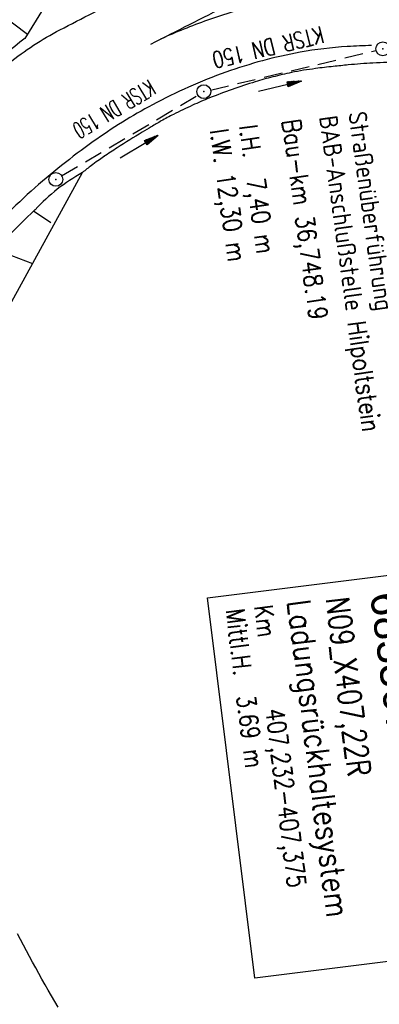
# Model space of a CAD drawing. Extents: x 446005 to 446745, y 447032 to 448234.
# Tile 113 of 127: x 446236 to 446275, y 447855 to 447962. Entities that reach past the tile are written whole.
import ezdxf
from ezdxf.enums import TextEntityAlignment as Align

# ---------------------------------------------------------------- set-up
doc = ezdxf.new("R2010")
doc.units = 0
doc.header["$LTSCALE"] = 2
doc.header["$MEASUREMENT"] = 0
doc.linetypes.add('AUSGEZOGEN', pattern=[0])
doc.linetypes.add('GESTRICH-X2', pattern=[1.5, 1, -0.5])
doc.layers.get('0').update_dxf_attribs({"linetype": 'AUSGEZOGEN'})
for name, color, linetype in [('BW-SCHRIFT', 250, 'AUSGEZOGEN'), ('DB-Ingenieurbauwerke', 15, 'CONTINUOUS'), ('DB-Strassen', 15, 'CONTINUOUS'), ('DB-Wegboeschungen', 15, 'CONTINUOUS'), ('FBRTOP', 250, 'AUSGEZOGEN'), ('KANAL', 7, 'GESTRICH-X2'), ('LAERMWAND', 1, 'AUSGEZOGEN'), ('PFEIL', 7, 'CONTINUOUS'), ('SCHSYMBOL', 200, 'AUSGEZOGEN'), ('TEXTO', 4, 'CONTINUOUS')]:
    doc.layers.add(name, color=color, linetype=linetype)
doc.styles.add('ROMANS', font='romans.shx', dxfattribs={"width": 0.8})
doc.styles.add('UNIR-O', font='unir_o.shx', dxfattribs={"height": 2.5})

# ---------------------------------------------------------------- blocks, each defined once
blk = doc.blocks.new('GST')
at = {"color": 0}
blk.add_circle((0, 0), 0.75, dxfattribs=at)
blk.add_point((0, 0), dxfattribs=at)
blk = doc.blocks.new('10')
blk.add_blockref('GST', (0, 0))
blk = doc.blocks.new('PFEIL2')
at = {"color": 0}
for p, q in [((0.88, 0), (-2.4, -0.01)), ((0.88, -0.27), (0.88, 0.28)), ((0.88, 0.28), (2.43, 0.01)), ((0.91, 0.27), (0.88, 0.26)), ((0.97, 0.26), (0.88, 0.25)), ((1.02, 0.25), (0.88, 0.23)), ((1.07, 0.24), (0.88, 0.21)), ((1.13, 0.23), (0.88, 0.19)), ((1.18, 0.22), (0.88, 0.17)), ((1.24, 0.21), (0.88, 0.15)), ((1.29, 0.21), (0.88, 0.14)), ((1.34, 0.2), (0.88, 0.12)), ((1.4, 0.19), (0.88, 0.1)), ((1.45, 0.18), (0.88, 0.08)), ((1.51, 0.17), (0.88, 0.06)), ((1.56, 0.16), (0.88, 0.04)), ((1.61, 0.15), (0.88, 0.02)), ((1.67, 0.14), (0.88, 0.01)), ((1.72, 0.13), (0.88, -0.01)), ((1.78, 0.12), (0.88, -0.03)), ((1.83, 0.11), (0.88, -0.05)), ((1.88, 0.1), (0.88, -0.07)), ((1.94, 0.09), (0.88, -0.09)), ((2.05, 0.08), (0.88, -0.12)), ((1.99, 0.08), (0.88, -0.11)), ((2.1, 0.07), (0.88, -0.14)), ((2.15, 0.06), (0.88, -0.16)), ((2.21, 0.05), (0.88, -0.18)), ((2.26, 0.04), (0.88, -0.2)), ((2.32, 0.03), (0.88, -0.22)), ((2.37, 0.02), (0.88, -0.23)), ((2.42, 0.01), (0.88, -0.25)), ((2.43, 0.01), (0.88, -0.27))]:
    blk.add_line(p, q, dxfattribs=at)

msp = doc.modelspace()

# ---------------------------------------------------------------- linework, layer by layer
at = {"layer": 'BW-SCHRIFT'}
msp.add_lwpolyline([(446278.99, 447901.75), (446284.15, 447860.38), (446261.26, 447857.52), (446256.1, 447898.89)], close=True, dxfattribs=at)
at = {"layer": 'DB-Strassen', "linetype": 'Continuous'}
for p, q in [((446233.34, 447928.46), (446242.52, 447945.16)), ((446237.2, 447940.97), (446239.08, 447939.72)), ((446233.12, 447936.78), (446237.07, 447935.25))]:
    msp.add_line(p, q, dxfattribs=at)
msp.add_lwpolyline([(446239.86, 447854.37), (446239.5, 447854.98), (446239.15, 447855.59), (446238.8, 447856.2), (446238.46, 447856.81), (446238.11, 447857.42), (446237.77, 447858.03), (446237.43, 447858.64), (446237.09, 447859.26), (446236.76, 447859.87), (446236.43, 447860.48), (446236.1, 447861.1), (446235.77, 447861.71), (446235.45, 447862.33)], dxfattribs=at)
at = {"layer": 'DB-Strassen'}
msp.add_arc((446330.47, 447837.52), 154.31, 127.6133, 131.8869, dxfattribs=at)
at = {"layer": 'DB-Strassen', "linetype": 'Continuous'}
for centre, radius, start, end in [((446252.47, 447927.12), 20.59, 118.9008, 137.1896), ((446278.46, 447896.72), 60.5, 132.7919, 185.0573)]:
    msp.add_arc(centre, radius, start, end, dxfattribs=at)
at = {"layer": 'DB-Wegboeschungen', "linetype": 'Continuous'}
for p, q in [((446236.29, 447959.75), (446256.97, 447993.44)), ((446236.54, 447960.15), (446233.39, 447962.51))]:
    msp.add_line(p, q, dxfattribs=at)
at = {"layer": 'FBRTOP'}
for points in [[(446363.33, 447740.45, 0.000002), (446366.28, 447717.76, 0.000326)], [(446208.45, 447913.19, -0.002324), (446208.78, 447915.47, -0.035716), (446210.14, 447921.49, -0.026294), (446212.96, 447929.33, -0.029103), (446216.27, 447936.08, -0.031585), (446221.02, 447943.38, -0.033436), (446226.36, 447949.63, -0.029584), (446234.52, 447957.04, -0.049197), (446240.07, 447960.67, -0.004215), (446247.31, 447964.38, 0.003681), (446255.61, 447968.62, 0.000234), (446257.54, 447969.63, 0.002616)], [(446249.95, 447959.13, 0.003681), (446258.32, 447963.4, 0.001181), (446268.08, 447968.51, 0.00206), (446271.58, 447970.37, 0.035983)], [(446296.4, 447962.7, 0.014765), (446287.95, 447964.6, 0.043967), (446282.06, 447965.14, 0.015164), (446270.96, 447964.85, 0.031609), (446265.09, 447964.14, 0.039689), (446256.09, 447961.72, 0.021697), (446251, 447959.66, 0.00329)], [(446273.94, 447958.98, 0.003737), (446271.3, 447958.85, 0.031609), (446266.18, 447958.24, 0.039689), (446258.1, 447956.07, 0.03809), (446250.13, 447952.53, 0.031253), (446243.69, 447948.52, 0.027407), (446236.94, 447943.13, 0.033988), (446230.62, 447936.66, 0.041788), (446226.32, 447930.68, 0.038039), (446222.84, 447923.71, 0.047655)]]:
    msp.add_lwpolyline(points, format="xyb", dxfattribs=at)
at = {"layer": 'KANAL'}
for p, q in [((446256.44, 447954.12), (446274.44, 447958.44)), ((446240.25, 447944.78), (446255.06, 447953.56))]:
    msp.add_line(p, q, dxfattribs=at)
at = {"layer": 'LAERMWAND'}
for points in [[(446276.56, 447983.16, -0.018115), (446271.27, 447979.39, -0.004007), (446269.26, 447978.1, -0.016869), (446268.78, 447977.81, -0.002425), (446267.12, 447976.92, -0.001483), (446264.41, 447975.48, -0.000416), (446256.13, 447971.14, -0.002386), (446254.68, 447970.39, -0.000045), (446254.58, 447970.34, -0.000001), (446246.41, 447966.17, -0.000041), (446244.53, 447965.21, -0.000018), (446240.21, 447963)], [(446277.2, 447957.18, 0.00806), (446274.08, 447957.06, 0.009393), (446271.41, 447956.86, 0.002298), (446269.78, 447956.69, 0.003843), (446268.81, 447956.59, 0.005115), (446267.85, 447956.46, 0.003721), (446266.54, 447956.27, 0.014097), (446265.22, 447956.03, 0.00916), (446263.19, 447955.55, 0.013514), (446261.3, 447955.02, 0.009948), (446258.77, 447954.18, 0.009488), (446256.31, 447953.26, 0.012508), (446254.48, 447952.47, 0.009187), (446252.4, 447951.48, 0.014046), (446251.08, 447950.77, 0.003284), (446249.99, 447950.13, 0.003643), (446249.02, 447949.55, 0.00442), (446246.28, 447947.83, 0.008404), (446244.85, 447946.89, 0.001767), (446244.8, 447946.86, 0.00016), (446244.2, 447946.43, 0.010266), (446243.48, 447945.91, 0.007541), (446242.52, 447945.16)]]:
    msp.add_lwpolyline(points, format="xyb", dxfattribs=at)

# ---------------------------------------------------------------- block references
at = {"layer": 'PFEIL'}
for p, rotation in [((446263.97, 447954.53), 13.45500000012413), ((446248.66, 447947.94), 30.69260000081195)]:
    msp.add_blockref('PFEIL2', p, dxfattribs=dict(at, rotation=rotation))
at = {"layer": 'SCHSYMBOL', "rotation": 277.4164}
for p in [(446275.16, 447958.61), (446255.7, 447953.95), (446239.62, 447944.41)]:
    msp.add_blockref('10', p, dxfattribs=at)

# ---------------------------------------------------------------- texts
at = {"layer": 'BW-SCHRIFT', "style": 'UNIR-O'}
msp.add_text('6833679', height=3.5, rotation=277.1154, dxfattribs=at).set_placement((446273.77, 447899.32))
at = {"layer": 'BW-SCHRIFT', "style": 'ROMANS'}
for s, height, width, p in [('Km', 2, 0.8, (446261.17, 447897.97)), ('Ladungsrückhaltesystem', 2.5, 0.85, (446264.78, 447898.53)), ('N09_X407,22R', 2.5, 0.8, (446268.97, 447898.82)), ('Mittl.H.  3.69 m', 2, 0.8, (446258.09, 447897.56)), ('407,232-407,375', 2, 0.8, (446262.42, 447886.72))]:
    msp.add_text(s, height=height, rotation=277.1154, dxfattribs=dict(at, width=width)).set_placement(p)
at = {"layer": 'DB-Ingenieurbauwerke', "linetype": 'Continuous', "style": 'ROMANS', "width": 0.8337}
for s, p in [('Straßenüberführung', (446271.39, 447951.64)), ('l.H.  7,40 m', (446259.53, 447950.21)), ('Bau-km 36,748.19', (446264.19, 447950.81)), ('BAB-Anschlußstelle Hilpoltstein', (446268.22, 447951.2)), ('l.W. 12,30 m', (446256.37, 447949.77))]:
    msp.add_text(s, height=2, rotation=277.8659, dxfattribs=at).set_placement(p)
at = {"layer": 'TEXTO', "style": 'ROMANS'}
for rotation, width, p in [(193.455, 0.75, (446262.48, 447959.64)), (210.6926, 0.6, (446245.5, 447952.83))]:
    msp.add_text('KTSR DN 150', height=1.8, rotation=rotation, dxfattribs=dict(at, width=width)).set_placement(p, align=Align.CENTER)

doc.saveas('drawing.dxf')
